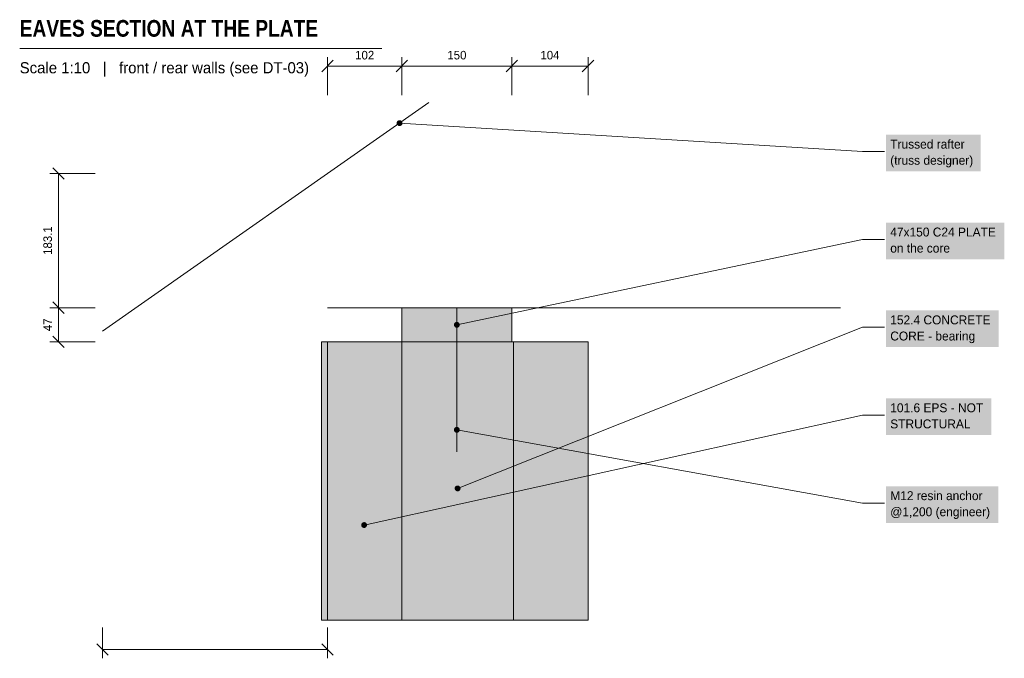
# Model space of a CAD drawing. Header units: millimetres. Extents: x -420 to 924, y 4597 to 5469.
import ezdxf
from ezdxf.enums import TextEntityAlignment as Align

# ---------------------------------------------------------------- set-up
doc = ezdxf.new("R2010")
doc.units = ezdxf.units.MM
doc.linetypes.add('DASHED', pattern=[1.524, 1.27, -0.254])
for name, color, linetype in [('FILL-C_6B451A', 7, 'Continuous'), ('FILL-C_F0C773', 7, 'Continuous'), ('FILL-INK', 7, 'Continuous'), ('FILL-LIGHT', 7, 'Continuous'), ('FILL-RED', 7, 'Continuous'), ('FILL-TIMBER', 7, 'Continuous'), ('FILL-WHITE', 7, 'Continuous'), ('LINE-C_6B451A', 7, 'Continuous'), ('LINE-INK', 7, 'Continuous'), ('LINE-RED', 7, 'Continuous'), ('LINE-RED-DASH', 7, 'DASHED'), ('LINE-STEEL_GREY', 7, 'Continuous'), ('TEXT-C_6B451A', 7, 'Continuous'), ('TEXT-INK', 7, 'Continuous'), ('TEXT-RED', 7, 'Continuous'), ('TEXT-STEEL_GREY', 7, 'Continuous')]:
    doc.layers.add(name, color=color, linetype=linetype)
doc.styles.add('OpenSansCondensed-Bold', font='OpenSansCondensed-Bold.ttf')

msp = doc.modelspace()

# ---------------------------------------------------------------- hatches: boundary and pattern name
at = {"layer": 'FILL-C_6B451A', "true_color": 0x6b451a}
h = msp.add_hatch(color=36, dxfattribs=at)
h.dxf.hatch_style = 1
h.paths.add_polyline_path([(102.4, 5328), (102.3, 5329), (101.9, 5330), (101.2, 5330.8), (100.4, 5331.5), (99.4, 5331.9), (98.4, 5332), (97.4, 5331.9), (96.4, 5331.5), (95.6, 5330.8), (94.9, 5330), (94.5, 5329), (94.4, 5328), (94.5, 5327), (94.9, 5326), (95.6, 5325.2), (96.4, 5324.5), (97.4, 5324.1), (98.4, 5324), (99.4, 5324.1), (100.4, 5324.5), (101.2, 5325.2), (101.9, 5326), (102.3, 5327)])
at = {"layer": 'FILL-C_F0C773', "true_color": 0xf0c773}
h = msp.add_hatch(color=31, dxfattribs=at)
h.dxf.hatch_style = 1
h.paths.add_polyline_path([(0, 4649.2), (0, 5029.2), (-8, 5029.2), (-8, 4649.2)])
at = {"layer": 'FILL-INK', "true_color": 0x14141a}
h = msp.add_hatch(color=250, dxfattribs=at)
h.dxf.hatch_style = 1
h.paths.add_polyline_path([(181.6, 4829.2), (181.5, 4830.2), (181.1, 4831.2), (180.4, 4832), (179.6, 4832.7), (178.6, 4833.1), (177.6, 4833.2), (176.6, 4833.1), (175.6, 4832.7), (174.8, 4832), (174.1, 4831.2), (173.7, 4830.2), (173.6, 4829.2), (173.7, 4828.2), (174.1, 4827.2), (174.8, 4826.4), (175.6, 4825.7), (176.6, 4825.3), (177.6, 4825.2), (178.6, 4825.3), (179.6, 4825.7), (180.4, 4826.4), (181.1, 4827.2), (181.5, 4828.2)])
h = msp.add_hatch(color=250, dxfattribs=at)
h.dxf.hatch_style = 1
h.paths.add_polyline_path([(54, 4779.2), (53.9, 4780.2), (53.5, 4781.2), (52.8, 4782), (52, 4782.7), (51, 4783.1), (50, 4783.2), (49, 4783.1), (48, 4782.7), (47.2, 4782), (46.5, 4781.2), (46.1, 4780.2), (46, 4779.2), (46.1, 4778.2), (46.5, 4777.2), (47.2, 4776.4), (48, 4775.7), (49, 4775.3), (50, 4775.2), (51, 4775.3), (52, 4775.7), (52.8, 4776.4), (53.5, 4777.2), (53.9, 4778.2)])
at = {"layer": 'FILL-LIGHT', "true_color": 0xcccccf}
h = msp.add_hatch(color=254, dxfattribs=at)
h.dxf.hatch_style = 1
h.paths.add_polyline_path([(254, 4649.2), (254, 5029.2), (101.6, 5029.2), (101.6, 4649.2)])
at = {"layer": 'FILL-RED', "true_color": 0xd11a1f}
h = msp.add_hatch(color=242, dxfattribs=at)
h.dxf.hatch_style = 1
h.paths.add_polyline_path([(180.6, 5052.6), (180.5, 5053.6), (180.1, 5054.6), (179.4, 5055.4), (178.6, 5056.1), (177.6, 5056.5), (176.6, 5056.6), (175.6, 5056.5), (174.6, 5056.1), (173.8, 5055.4), (173.1, 5054.6), (172.7, 5053.6), (172.6, 5052.6), (172.7, 5051.6), (173.1, 5050.6), (173.8, 5049.8), (174.6, 5049.1), (175.6, 5048.7), (176.6, 5048.6), (177.6, 5048.7), (178.6, 5049.1), (179.4, 5049.8), (180.1, 5050.6), (180.5, 5051.6)])
h = msp.add_hatch(color=242, dxfattribs=at)
h.dxf.hatch_style = 1
h.paths.add_polyline_path([(180.6, 4909.2), (180.5, 4910.2), (180.1, 4911.2), (179.4, 4912), (178.6, 4912.7), (177.6, 4913.1), (176.6, 4913.2), (175.6, 4913.1), (174.6, 4912.7), (173.8, 4912), (173.1, 4911.2), (172.7, 4910.2), (172.6, 4909.2), (172.7, 4908.2), (173.1, 4907.2), (173.8, 4906.4), (174.6, 4905.7), (175.6, 4905.3), (176.6, 4905.2), (177.6, 4905.3), (178.6, 4905.7), (179.4, 4906.4), (180.1, 4907.2), (180.5, 4908.2)])
at = {"layer": 'FILL-TIMBER', "true_color": 0xf2e0b2}
h = msp.add_hatch(color=254, dxfattribs=at)
h.dxf.hatch_style = 1
h.paths.add_polyline_path([(251.6, 5029.2), (251.6, 5076), (101.6, 5076), (101.6, 5029.2)])
at = {"layer": 'FILL-TIMBER', "true_color": 0xf7edb2}
h = msp.add_hatch(color=41, dxfattribs=at)
h.dxf.hatch_style = 1
h.paths.add_polyline_path([(101.6, 4649.2), (101.6, 5029.2), (0, 5029.2), (0, 4649.2)])
h = msp.add_hatch(color=41, dxfattribs=at)
h.dxf.hatch_style = 1
h.paths.add_polyline_path([(355.6, 4649.2), (355.6, 5029.2), (254, 5029.2), (254, 4649.2)])
at = {"layer": 'FILL-WHITE', "true_color": 0xffffff}
h = msp.add_hatch(color=7, dxfattribs=at)
h.dxf.hatch_style = 1
h.paths.add_polyline_path([(762, 5262.2), (891.6, 5262.2), (891.6, 5312.2), (762, 5312.2)])
h = msp.add_hatch(color=7, dxfattribs=at)
h.dxf.hatch_style = 1
h.paths.add_polyline_path([(762, 5142.2), (923.7, 5142.2), (923.7, 5192.2), (762, 5192.2)])
h = msp.add_hatch(color=7, dxfattribs=at)
h.dxf.hatch_style = 1
h.paths.add_polyline_path([(762, 5022.2), (916.1, 5022.2), (916.1, 5072.2), (762, 5072.2)])
h = msp.add_hatch(color=7, dxfattribs=at)
h.dxf.hatch_style = 1
h.paths.add_polyline_path([(762, 4902.2), (905.8, 4902.2), (905.8, 4952.2), (762, 4952.2)])
h = msp.add_hatch(color=7, dxfattribs=at)
h.dxf.hatch_style = 1
h.paths.add_polyline_path([(762, 4782.2), (915.4, 4782.2), (915.4, 4832.2), (762, 4832.2)])

# ---------------------------------------------------------------- linework, layer by layer
at = {"layer": 'LINE-C_6B451A', "lineweight": 5}
for p, q in [((-307, 5044.1), (138.4, 5356)), ((98.4, 5328), (730, 5289.2)), ((730, 5289.2), (760, 5289.2)), ((0, 5076), (700, 5076))]:
    msp.add_line(p, q, dxfattribs=at)
at = {"layer": 'LINE-INK', "lineweight": 5}
for p, q in [((-420, 5430), (74, 5430)), ((0, 5366), (0, 5418)), ((101.6, 5366), (101.6, 5418)), ((251.6, 5366), (251.6, 5418)), ((355.6, 5366), (355.6, 5418)), ((-7.8, 5398.2), (7.8, 5413.8)), ((0, 5406), (355.6, 5406)), ((93.8, 5398.2), (109.4, 5413.8)), ((243.8, 5398.2), (259.4, 5413.8)), ((347.8, 5398.2), (363.4, 5413.8)), ((-317, 5259.1), (-379, 5259.1)), ((-359.2, 5251.3), (-374.8, 5266.9)), ((-367, 5029.2), (-367, 5259.1)), ((-359.2, 5068.2), (-374.8, 5083.8)), ((-317, 5076), (-379, 5076)), ((177.6, 4829.2), (730, 5049.2)), ((730, 5049.2), (760, 5049.2)), ((-317, 5029.2), (-379, 5029.2)), ((-359.2, 5021.4), (-374.8, 5037)), ((50, 4779.2), (730, 4929.2)), ((730, 4929.2), (760, 4929.2)), ((-307, 4639.2), (-307, 4597.2)), ((0, 4639.2), (0, 4597.2)), ((-314.8, 4617), (-299.2, 4601.4)), ((-307, 4609.2), (0, 4609.2)), ((-7.8, 4617), (7.8, 4601.4))]:
    msp.add_line(p, q, dxfattribs=at)
for points in [[(101.6, 4649.2), (101.6, 5029.2), (0, 5029.2), (0, 4649.2)], [(254, 4649.2), (254, 5029.2), (101.6, 5029.2), (101.6, 4649.2)], [(355.6, 4649.2), (355.6, 5029.2), (254, 5029.2), (254, 4649.2)]]:
    msp.add_lwpolyline(points, close=True, dxfattribs=at)
at = {"layer": 'LINE-RED', "lineweight": 5}
for p, q in [((176.6, 5052.6), (730, 5169.2)), ((730, 5169.2), (760, 5169.2)), ((176.6, 4909.2), (730, 4809.2)), ((730, 4809.2), (760, 4809.2))]:
    msp.add_line(p, q, dxfattribs=at)
msp.add_lwpolyline([(251.6, 5029.2), (251.6, 5076), (101.6, 5076), (101.6, 5029.2)], close=True, dxfattribs=at)
at = {"layer": 'LINE-RED-DASH', "lineweight": 5}
msp.add_line((176.6, 5076), (176.6, 4879.2), dxfattribs=at)
at = {"layer": 'LINE-STEEL_GREY', "lineweight": 5}
msp.add_lwpolyline([(0, 4649.2), (0, 5029.2), (-8, 5029.2), (-8, 4649.2)], close=True, dxfattribs=at)

# ---------------------------------------------------------------- texts
at = {"layer": 'TEXT-C_6B451A'}
for s, p in [('Trussed rafter', (768, 5293.2)), ('(truss designer)', (768, 5271.2))]:
    msp.add_text(s, height=12.192, dxfattribs=at).set_placement(p)
at = {"layer": 'TEXT-INK', "style": 'OpenSansCondensed-Bold'}
msp.add_text('EAVES SECTION AT THE PLATE', height=22.86, dxfattribs=at).set_placement((-420, 5446))
at = {"layer": 'TEXT-INK'}
for s, p in [('102', (50.8, 5415)), ('150', (176.6, 5415)), ('104', (303.6, 5415))]:
    msp.add_text(s, height=11.68, dxfattribs=at).set_placement(p, align=Align.CENTER)
for s, p in [('183.1', (-376, 5167.6)), ('47', (-376, 5052.6))]:
    msp.add_text(s, height=11.68, rotation=90, dxfattribs=at).set_placement(p, align=Align.CENTER)
for s, height, p in [('152.4 CONCRETE', 12.192, (768, 5053.2)), ('CORE - bearing', 12.192, (768, 5031.2)), ('101.6 EPS - NOT', 12.192, (768, 4933.2)), ('STRUCTURAL', 12.19, (768, 4911.2))]:
    msp.add_text(s, height=height, dxfattribs=at).set_placement(p)
at = {"layer": 'TEXT-RED'}
for s, p in [('47x150 C24 PLATE', (768, 5173.2)), ('on the core', (768, 5151.2)), ('M12 resin anchor', (768, 4813.2)), ('@1,200 (engineer)', (768, 4791.2))]:
    msp.add_text(s, height=12.192, dxfattribs=at).set_placement(p)
at = {"layer": 'TEXT-STEEL_GREY'}
msp.add_text('Scale 1:10   |   front / rear walls (see DT-03)', height=15.24, dxfattribs=at).set_placement((-420, 5396))

doc.saveas('drawing.dxf')
